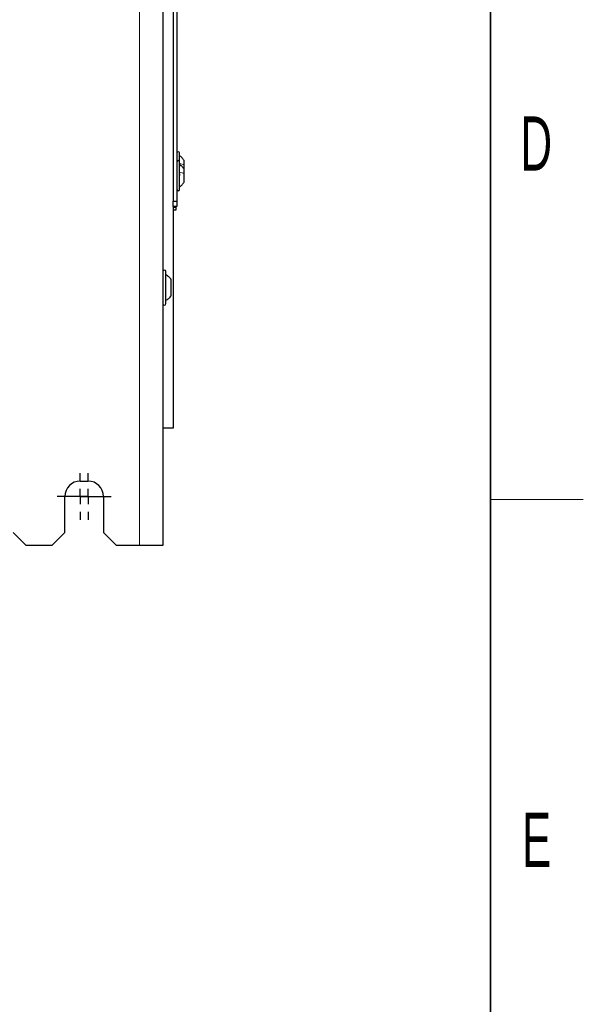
# Paper-space layout 'Blatt3' of a CAD drawing. Header units: millimetres. Extents: x 5 to 418, y 2 to 292.
# Tile 82 of 97: x 378 to 414, y 70 to 133. Entities that reach past the tile are written whole.
import ezdxf

# ---------------------------------------------------------------- set-up
doc = ezdxf.new("R2010")
doc.units = ezdxf.units.MM
doc.layers.add('SLD-0', color=7, linetype='Continuous')
doc.styles.add('SLDTEXTSTYLE0', font='TXT', dxfattribs={"width": 0.605})

# ---------------------------------------------------------------- blocks, each defined once
blk = doc.blocks.new('SW_CENTERMARKSYMBOL_15')
at = {"layer": 'SLD-0', "color": 0}
for p, q in [((0, 1), (0, 1.5)), ((-1, 0), (-1.5, 0)), ((0, 0), (-0.5, 0)), ((0, 0), (0, 0.5)), ((0, 0), (0, -0.5)), ((0, 0), (0.5, 0)), ((1, 0), (1.5, 0)), ((0, -1), (0, -1.5))]:
    blk.add_line(p, q, dxfattribs=at)
blk = doc.blocks.new('SW_CENTERMARKSYMBOL_16')
at = {"layer": 'SLD-0', "color": 0}
for p, q in [((0, 1), (0, 1.5)), ((-1, 0), (-1.5, 0)), ((0, 0), (-0.5, 0)), ((0, 0), (0, 0.5)), ((0, 0), (0, -0.5)), ((0, 0), (0.5, 0)), ((1, 0), (1.5, 0)), ((0, -1), (0, -1.5))]:
    blk.add_line(p, q, dxfattribs=at)

psp = doc.layouts.new('Blatt3')

# ---------------------------------------------------------------- linework, layer by layer
at = {"color": 7, "linetype": 'Continuous', "lineweight": 18}
psp.add_line((385.3156, 99.273), (385.3156, 260.9397), dxfattribs=at)
at = {"color": 7, "linetype": 'Continuous', "lineweight": 25}
for p, q in [((386.8156, 260.9397), (386.8156, 99.273)), ((387.4822, 158.4397), (387.4822, 121.523)), ((387.7322, 158.4397), (387.7322, 121.523)), ((387.8989, 124.073), (387.8989, 124.6397)), ((387.8989, 122.273), (387.8989, 124.073)), ((388.1906, 123.8665), (388.1906, 124.1522)), ((388.1906, 123.5855), (388.1906, 123.8665)), ((388.1906, 123.2998), (388.1906, 123.5855)), ((388.1906, 122.7605), (388.1906, 123.2998)), ((387.4822, 121.523), (387.7322, 121.523)), ((387.4822, 121.1897), (387.4822, 121.523)), ((387.7322, 121.1897), (387.4822, 121.1897)), ((387.4822, 121.1897), (387.4822, 106.8563)), ((387.4822, 121.1397), (387.6489, 121.1397)), ((387.6489, 120.9397), (387.4822, 120.9397)), ((387.6489, 121.1397), (387.6489, 120.9397)), ((387.7322, 121.523), (387.7322, 121.1897)), ((387.0156, 114.9063), (387.0156, 116.973)), ((387.3656, 115.4264), (387.3656, 116.453)), ((387.4822, 106.8563), (386.8156, 106.8563)), ((381.4822, 103.4397), (381.9822, 103.4397)), ((380.4822, 100.1063), (380.4822, 102.4397)), ((382.9822, 102.4397), (382.9822, 100.1063)), ((377.1489, 100.1063), (377.9822, 99.273)), ((379.6489, 99.273), (380.4822, 100.1063)), ((382.9822, 100.1063), (383.8156, 99.273)), ((379.6489, 99.273), (377.9822, 99.273)), ((385.3156, 99.273), (383.8156, 99.273)), ((386.8156, 99.273), (385.3156, 99.273))]:
    psp.add_line(p, q, dxfattribs=at)
for centre, radius, start, end in [((387.8156, 124.6397), 0.0833, 0, 180), ((387.8156, 124.073), 0.0833, 0, 180), ((387.8156, 122.273), 0.0833, 180, 360), ((386.9156, 116.973), 0.1, 0, 180), ((386.9156, 114.9063), 0.1, 180, 360), ((381.4822, 102.4397), 1, 90, 180), ((381.9822, 102.4397), 1, 0, 90)]:
    psp.add_arc(centre, radius, start, end, dxfattribs=at)
for points, knots in [([(388.1906, 124.1522), (388.1512, 124.214), (388.0723, 124.3377), (387.9567, 124.4279), (387.8989, 124.473)], [0, 0, 0, 0, 0.4999999, 1, 1, 1, 1]), ([(387.8704, 123.8775), (387.8743, 123.8767), (387.8821, 123.8749), (387.8913, 123.8626), (387.8974, 123.8435), (387.8996, 123.8188), (387.8975, 123.792), (387.8914, 123.7672), (387.8821, 123.7469), (387.8743, 123.7388), (387.8704, 123.7348)], [0, 0, 0, 0, 0.1252207, 0.2494814, 0.3743239, 0.4990613, 0.6238954, 0.7493873, 0.8744403, 1, 1, 1, 1]), ([(388.1906, 123.5855), (388.1512, 123.6473), (388.0723, 123.771), (387.9567, 123.8612), (387.8989, 123.9063)], [0, 0, 0, 0, 0.4999999, 1, 1, 1, 1]), ([(387.8704, 123.3109), (387.8743, 123.31), (387.8821, 123.3082), (387.8913, 123.296), (387.8974, 123.2769), (387.8996, 123.2521), (387.8975, 123.2253), (387.8914, 123.2006), (387.8821, 123.1802), (387.8743, 123.1722), (387.8704, 123.1681)], [0, 0, 0, 0, 0.1252207, 0.2494814, 0.3743239, 0.4990613, 0.6238954, 0.7493873, 0.8744403, 1, 1, 1, 1]), ([(387.8989, 122.4397), (387.9567, 122.4848), (388.0723, 122.575), (388.1512, 122.6987), (388.1906, 122.7605)], [0, 0, 0, 0, 0.5000001, 1, 1, 1, 1])]:
    psp.add_open_spline(points, degree=3, knots=knots, dxfattribs=at)
at = {"color": 7, "linetype": 'Continuous', "lineweight": 18}
for points in [[(387.8989, 123.9651), (387.9567, 123.9512), (388.0723, 123.9235), (388.1512, 123.8855), (388.1906, 123.8665)], [(387.8989, 123.3984), (387.9567, 123.3845), (388.0723, 123.3568), (388.1512, 123.3188), (388.1906, 123.2998)], [(387.0156, 116.773), (387.0833, 116.7299), (387.2187, 116.6438), (387.3166, 116.5166), (387.3656, 116.453)]]:
    psp.add_open_spline(points, degree=3, dxfattribs=at)
at = {"color": 7, "linetype": 'Continuous', "lineweight": 25}
for points in [[(387.3656, 116.4488), (387.3166, 116.5119), (387.2187, 116.638), (387.0833, 116.7235), (387.0156, 116.7662)], [(387.0156, 115.1064), (387.0833, 115.1494), (387.2187, 115.2356), (387.3166, 115.3628), (387.3656, 115.4264)]]:
    psp.add_open_spline(points, degree=3, dxfattribs=at)
at = {"layer": 'SLD-0', "lineweight": 35}
psp.add_line((408, 12), (408, 282.5), dxfattribs=at)
at = {"layer": 'SLD-0', "lineweight": 18}
psp.add_line((408, 102.25), (414, 102.25), dxfattribs=at)

# ---------------------------------------------------------------- block references
at = {"layer": 'SLD-0', "color": 7}
for name, p in [('SW_CENTERMARKSYMBOL_15', (381.4822, 102.4397)), ('SW_CENTERMARKSYMBOL_16', (381.9822, 102.4397))]:
    psp.add_blockref(name, p, dxfattribs=at)

# ---------------------------------------------------------------- texts
at = {"layer": 'SLD-0', "char_height": 3.5, "attachment_point": 2, "style": 'SLDTEXTSTYLE0'}
for s, insert in [('D', (410.9597, 127.0011)), ('E', (410.9816, 82.0011))]:
    psp.add_mtext(s, dxfattribs=dict(at, insert=insert))

doc.saveas('drawing.dxf')
